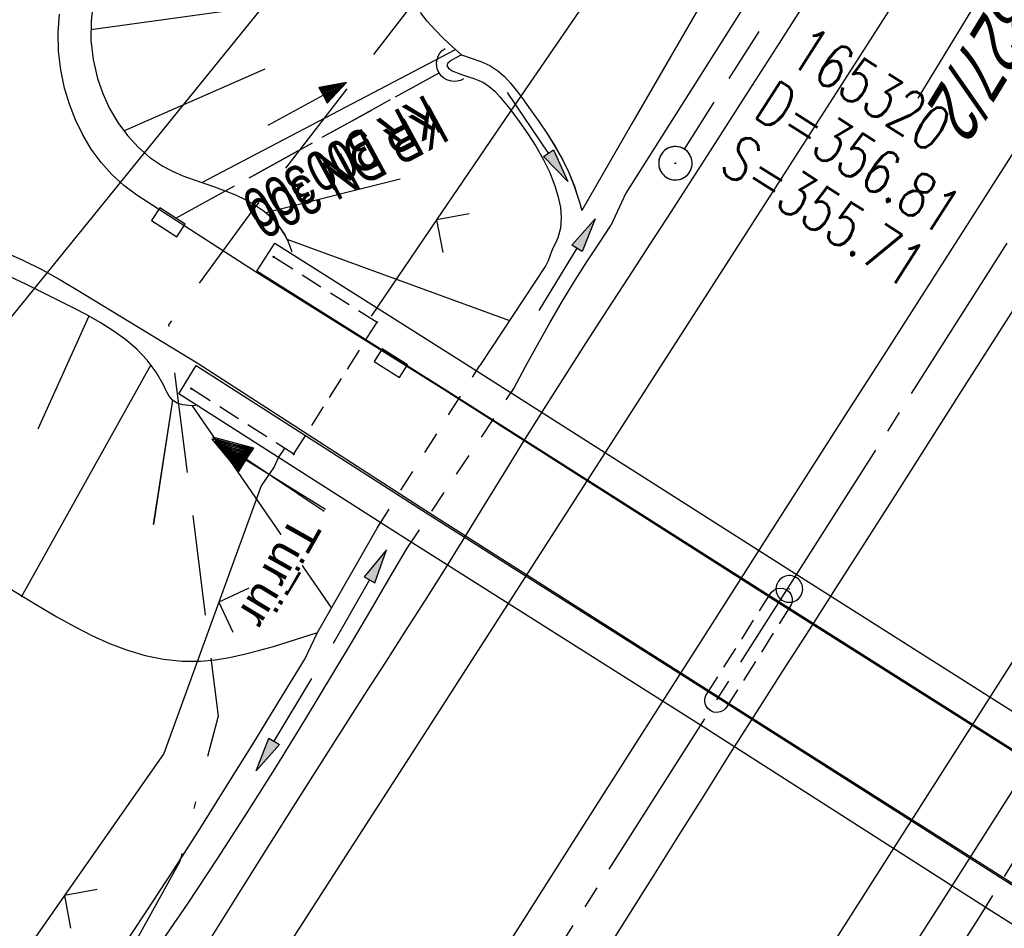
# Model space of a CAD drawing. Extents: x 509054 to 510069, y 459212 to 460305.
# Tile 54 of 66: x 509724 to 509768, y 460105 to 460146. Entities that reach past the tile are written whole.
import ezdxf

# ---------------------------------------------------------------- set-up
doc = ezdxf.new("R2010")
doc.units = 0
doc.header["$LTSCALE"] = 10
doc.header["$MEASUREMENT"] = 0
for name, pattern in [('ACAD_ISO16W100', [73, 15, -6.5, 15, -6.5, 15, -7, 1, -7]), ('ACHSE', [5.5, 4, -0.5, 0.5, -0.5]), ('AUSGEZOGEN', [0]), ('LT00', [0]), ('LT01', [0.2, 0.1, -0.1]), ('LT12', [0.4, 0.3, -0.1]), ('LT17', [0.15, 0.1, -0.05]), ('STRICHLINIE2', [0.375, 0.25, -0.125])]:
    doc.linetypes.add(name, pattern=pattern)
doc.layers.get('0').update_dxf_attribs({"linetype": 'LT00'})
for name, color, linetype in [('--EK_FBR', 1, 'LT00'), ('--EK_Halt-Pfeil', 4, 'LT00'), ('--EK_Haltung', 7, 'STRICHLINIE2'), ('--EK_Haltung-Text', 140, 'LT00'), ('--EK_Schacht-Text', 5, 'LT00'), ('--EL_DFK_AB_L', 21, 'LT00'), ('--EL_Halt-Pfeil', 4, 'LT00'), ('--EL_Haltung', 182, 'STRICHLINIE2'), ('--EL_Haltung-Text', 182, 'LT00'), ('-AX-093', 35, 'ACHSE'), ('BAB-KABEL', 220, 'ACAD_ISO16W100'), ('DFK_AB_FLNR', 7, 'Continuous'), ('DFK_AB_L', 21, 'LT00'), ('DFK_TOPO-SYM', 252, 'LT00'), ('DFK_VERMPKT', 252, 'LT00'), ('DL', 182, 'LT12'), ('DL_PFEIL', 201, 'LT00'), ('DL_TEXT', 182, 'LT00'), ('PFEIL', 140, 'AUSGEZOGEN'), ('TOR_TEXT_A', 11, 'Continuous'), ('TOR_TEXT_B', 11, 'Continuous'), ('V109_AFBR_BAB', 250, 'LT00'), ('V109_BOESCH', 250, 'LT00'), ('V109_BOSCHUNG', 250, 'LT00'), ('V109_BR_KAPPE', 30, 'LT00'), ('V109_BR_WID', 30, 'LT17'), ('V109_BRUECK', 30, 'LT17'), ('V109_GRABEN', 250, 'LT00'), ('V109_KA_PRUF', 182, 'LT00'), ('V109_LD_MARK', 250, 'LT00'), ('V109_SINKK', 182, 'LT00'), ('V109_TOR', 10, 'LT00'), ('V109_UK_DURCH', 182, 'LT00'), ('V109_ZAUN', 40, 'LT00'), ('V110_AFBR_BAB', 250, 'LT00'), ('V110_BOESCH', 250, 'LT00'), ('V110_BOSCHUNG', 250, 'LT00'), ('V110_BR_KAPPE', 30, 'LT00'), ('V110_BR_WID', 30, 'LT17'), ('V110_BRUECK', 30, 'LT17'), ('V110_GRABEN', 250, 'LT00'), ('V110_KA_PRUF', 182, 'LT00'), ('V110_LD_MARK', 250, 'LT00'), ('V110_SINKK', 182, 'LT00'), ('V110_TOR', 10, 'LT00'), ('V110_UK_DURCH', 182, 'LT00'), ('V110_Verdeckt', 253, 'LT00'), ('V110_ZAUN', 40, 'LT00')]:
    doc.layers.add(name, color=color, linetype=linetype)
doc.styles.add('Beschrift', font='ARIAL.TTF')
doc.styles.add('Haltungsbeschriftung', font='ARIAL.TTF', dxfattribs={"width": 0.75})
doc.styles.add('schachtbeschriftung', font='romans.shx', dxfattribs={"width": 0.75, "height": 2})
doc.styles.get("Standard").update_dxf_attribs({"font": 'ARIAL.TTF'})

# ---------------------------------------------------------------- blocks, each defined once
blk = doc.blocks.new('SYMB7010')
at = {"color": 0, "linetype": 'ByBlock'}
for points in [[(-0.031408, 0.499213), (-0.093728, 0.49134), (-0.15457, 0.475719), (-0.212975, 0.452595), (-0.268021, 0.422333), (-0.31884, 0.385411), (-0.36463, 0.342411), (-0.40467, 0.29401), (-0.438329, 0.240973), (-0.465074, 0.184136), (-0.484486, 0.124395), (-0.496256, 0.062692), (-0.5002, 0)], [(0.5002, 0), (0.496256, 0.062692), (0.484485, 0.124395), (0.465074, 0.184136), (0.438329, 0.240973), (0.40467, 0.29401), (0.36463, 0.342411), (0.31884, 0.385411), (0.268021, 0.422333), (0.212975, 0.452595), (0.15457, 0.475719), (0.093728, 0.49134), (0.031408, 0.499213), (-0.031408, 0.499213)], [(-0.5002, 0), (-0.496256, -0.062692), (-0.484486, -0.124395), (-0.465075, -0.184136), (-0.438329, -0.240973), (-0.404671, -0.29401), (-0.36463, -0.342411), (-0.31884, -0.385411), (-0.268021, -0.422333), (-0.212975, -0.452595), (-0.154571, -0.475719), (-0.093728, -0.49134), (-0.031408, -0.499213), (0.031408, -0.499213)], [(0.031408, -0.499213), (0.093728, -0.491341), (0.15457, -0.475719), (0.212975, -0.452595), (0.268021, -0.422333), (0.31884, -0.385411), (0.36463, -0.342411), (0.404671, -0.294011), (0.438329, -0.240974), (0.465075, -0.184136), (0.484486, -0.124395), (0.496256, -0.062692), (0.500201, 0)]]:
    blk.add_lwpolyline(points, dxfattribs=at)
blk = doc.blocks.new('SYMB7301')
at = {"color": 0, "linetype": 'ByBlock'}
for p, q in [((-0.128693, 0), (0, 0.128693)), ((0, -0.128693), (-0.128693, 0)), ((0, 0.128693), (0.128693, 0)), ((0.128693, 0), (0, -0.128693)), ((0.000059, -0.009738), (0.000059, 0.009897)), ((-0.00901, -0.004339), (-0.002225, -0.009749))]:
    blk.add_line(p, q, dxfattribs=at)
for points in [[(-0.002225, 0.009749), (-0.00901, 0.004339), (-0.00901, -0.004339)], [(0.01, 0), (0.006235, 0.007818), (-0.002225, 0.009749)], [(-0.002225, -0.009749), (0.006235, -0.007818), (0.01, 0)]]:
    blk.add_lwpolyline(points, dxfattribs=at)
blk = doc.blocks.new('Pfreil3')
at = {"layer": 'PFEIL'}
blk.add_hatch(color=256, dxfattribs=at).paths.add_polyline_path([(-1.549, 0.273), (-1.549, -0.273), (0, 0)])
for p, q in [((-1.549, 0), (-4.831, 0)), ((-1.549, -0.273), (-1.549, 0.273)), ((-1.549, 0.273), (0, 0)), ((0, 0), (-1.549, -0.273))]:
    blk.add_line(p, q, dxfattribs=at)
blk = doc.blocks.new('SYMB0652')
at = {"color": 0, "linetype": 'ByBlock'}
blk.add_lwpolyline([(-0.15, -0.075), (0.15, -0.075), (0.15, 0.075), (-0.15, 0.075), (-0.15, -0.075)], dxfattribs=at)
blk = doc.blocks.new('SYMB0003')
at = {"color": 0, "linetype": 'ByBlock'}
for p, q in [((-0.015712, 0), (0.010166, 0.012015)), ((0, -0.021257), (-0.015712, 0)), ((0.010166, 0.012015), (0, -0.021257))]:
    blk.add_line(p, q, dxfattribs=at)
for points in [[(-0.031395, 0.499013), (-0.093691, 0.491144), (-0.154509, 0.475528), (-0.21289, 0.452414), (-0.267913, 0.422164), (-0.318712, 0.385257), (-0.364484, 0.342274), (-0.404509, 0.293893), (-0.438154, 0.240877), (-0.464888, 0.184062), (-0.484292, 0.124345), (-0.496058, 0.062667), (-0.5, 0)], [(0.5, 0), (0.496057, 0.062667), (0.484292, 0.124345), (0.464888, 0.184062), (0.438153, 0.240877), (0.404509, 0.293893), (0.364484, 0.342274), (0.318712, 0.385257), (0.267913, 0.422164), (0.21289, 0.452414), (0.154509, 0.475528), (0.093691, 0.491144), (0.031395, 0.499013), (-0.031395, 0.499013)], [(-0.5, 0), (-0.496058, -0.062667), (-0.484292, -0.124345), (-0.464888, -0.184062), (-0.438154, -0.240877), (-0.404509, -0.293893), (-0.364485, -0.342274), (-0.318712, -0.385257), (-0.267914, -0.422164), (-0.21289, -0.452414), (-0.154509, -0.475529), (-0.093691, -0.491144), (-0.031395, -0.499014), (0.031395, -0.499014)], [(0.031395, -0.499014), (0.093691, -0.491144), (0.154509, -0.475529), (0.21289, -0.452414), (0.267914, -0.422164), (0.318712, -0.385257), (0.364485, -0.342274), (0.404509, -0.293893), (0.438154, -0.240877), (0.464889, -0.184062), (0.484292, -0.124345), (0.496058, -0.062667), (0.5, 0)]]:
    blk.add_lwpolyline(points, dxfattribs=at)
blk = doc.blocks.new('SYMB0011')
at = {"color": 0, "linetype": 'ByBlock'}
for p, q in [((0.5, 0), (-0.5, 0)), ((0, 0.5), (0, -0.5))]:
    blk.add_line(p, q, dxfattribs=at)
blk = doc.blocks.new('SYMB1107')
at = {"color": 0, "linetype": 'ByBlock'}
for points in [[(-0.2, 0), (-0.196157, 0.039018), (-0.184776, 0.076537), (-0.166294, 0.111114), (-0.141421, 0.141421), (-0.111114, 0.166294), (-0.076537, 0.184776), (-0.039018, 0.196157), (0, 0.2)], [(0, 0.2), (0.039018, 0.196157), (0.076537, 0.184776), (0.111114, 0.166294), (0.141421, 0.141421), (0.166294, 0.111114), (0.184776, 0.076537), (0.196157, 0.039018), (0.2, 0)]]:
    blk.add_lwpolyline(points, dxfattribs=at)
blk = doc.blocks.new('SYMB0070')
at = {"color": 0, "linetype": 'ByBlock'}
for p, q in [((0.5, 0), (0.2, 0.1)), ((0.2, 0.1), (0.2, 0)), ((0.468, 0), (0.21, 0.086)), ((0.21, 0.086), (0.21, -0.086)), ((-0.5, 0), (0.2, 0)), ((0.21, -0.086), (0.468, 0)), ((0.22, -0.072), (0.437, 0)), ((0.23, -0.058), (0.405, 0)), ((0.24, -0.045), (0.374, 0)), ((0.342, 0), (0.25, 0.031)), ((0.25, 0.031), (0.25, -0.031)), ((0.25, -0.031), (0.342, 0)), ((0.26, -0.017), (0.31, 0)), ((0.27, -0.003), (0.279, 0))]:
    blk.add_line(p, q, dxfattribs=at)
for points in [[(0.2, 0), (0.2, -0.1), (0.5, 0)], [(0.437, 0), (0.22, 0.072), (0.22, -0.072)], [(0.405, 0), (0.23, 0.058), (0.23, -0.058)], [(0.374, 0), (0.24, 0.045), (0.24, -0.045)], [(0.31, 0), (0.26, 0.017), (0.26, -0.017)], [(0.279, 0), (0.27, 0.003), (0.27, -0.003)]]:
    blk.add_lwpolyline(points, dxfattribs=at)
blk = doc.blocks.new('SYMB0024')
at = {"color": 0, "linetype": 'ByBlock'}
for p, q in [((-0.5, 0.5), (0, 0)), ((0, 0), (0.5, 0.5))]:
    blk.add_line(p, q, dxfattribs=at)

msp = doc.modelspace()

# ---------------------------------------------------------------- linework, layer by layer
at = {"layer": '--EK_FBR'}
for points in [[(509759.891, 460147.251), (509758.288, 460144.727), (509756.68, 460142.207), (509755.067, 460139.69), (509753.445, 460137.178), (509752.488, 460135.705), (509751.53, 460134.232), (509750.574, 460132.759), (509749.621, 460131.283), (509748.675, 460129.804), (509747.737, 460128.319), (509746.832, 460126.864), (509745.934, 460125.406), (509745.038, 460123.946), (509744.139, 460122.488), (509743.233, 460121.035), (509742.382, 460119.688), (509741.525, 460118.345), (509740.665, 460117.005), (509739.804, 460115.664), (509738.282, 460113.279), (509736.768, 460110.89), (509735.259, 460108.497), (509733.753, 460106.101), (509732.249, 460103.706)], [(509759.891, 460147.251), (509758.288, 460144.727), (509756.68, 460142.207), (509755.067, 460139.69), (509753.445, 460137.178), (509752.488, 460135.705), (509751.53, 460134.232), (509750.574, 460132.759), (509749.621, 460131.283), (509748.675, 460129.804), (509747.737, 460128.319), (509746.833, 460126.864), (509745.934, 460125.406), (509745.038, 460123.946), (509744.139, 460122.488), (509743.233, 460121.035), (509742.382, 460119.688), (509741.525, 460118.345), (509740.665, 460117.005), (509739.804, 460115.664), (509738.282, 460113.279), (509736.768, 460110.89), (509735.259, 460108.497), (509733.753, 460106.101), (509732.249, 460103.706)], [(509770.731, 460111.716), (509758.256, 460119.619), (509743.268, 460129.165), (509734.813, 460134.468), (509729.483, 460137.91), (509728.899, 460138.337), (509728.363, 460138.829), (509727.878, 460139.378), (509727.443, 460139.976), (509727.061, 460140.615), (509726.734, 460141.289), (509726.461, 460141.989), (509726.246, 460142.707), (509726.072, 460143.535), (509725.974, 460144.37), (509725.954, 460145.205), (509726.011, 460146.031)], [(509770.731, 460111.716), (509758.256, 460119.619), (509743.268, 460129.165), (509734.813, 460134.468), (509729.483, 460137.91), (509728.899, 460138.337), (509728.363, 460138.829), (509727.878, 460139.378), (509727.443, 460139.976), (509727.061, 460140.615), (509726.734, 460141.289), (509726.461, 460141.989), (509726.246, 460142.707), (509726.072, 460143.535), (509725.975, 460144.37), (509725.954, 460145.205), (509726.011, 460146.031)], [(509790.672, 460145.651), (509788.774, 460142.663), (509775.887, 460122.371), (509770.61, 460114.119), (509765.791, 460106.519), (509762.095, 460100.744), (509750.657, 460082.677), (509737.856, 460062.627)], [(509790.672, 460145.65), (509788.774, 460142.663), (509775.887, 460122.371), (509770.61, 460114.119), (509765.791, 460106.519), (509762.095, 460100.744), (509750.657, 460082.677), (509737.856, 460062.627)], [(509723.54, 460135.368), (509724.376, 460134.992), (509725.195, 460134.58), (509725.997, 460134.139), (509726.782, 460133.675), (509732.194, 460130.379), (509742.453, 460123.758), (509755.841, 460115.233), (509768.771, 460107.026)], [(509723.54, 460135.368), (509724.376, 460134.992), (509725.195, 460134.58), (509725.997, 460134.139), (509726.782, 460133.675), (509732.194, 460130.379), (509742.453, 460123.758), (509755.841, 460115.233), (509768.771, 460107.026)]]:
    msp.add_lwpolyline(points, dxfattribs=at)
at = {"layer": '--EK_FBR', "color": 2}
for points in [[(509769.488, 460140.908), (509766.29, 460135.9), (509763.09, 460130.893), (509761.232, 460127.989), (509759.375, 460125.086), (509757.518, 460122.181), (509754.766, 460117.869), (509752.017, 460113.555), (509749.271, 460109.239), (509746.874, 460105.468), (509744.477, 460101.697), (509742.079, 460097.926), (509739.68, 460094.157), (509737.277, 460090.39), (509734.67, 460086.313), (509732.06, 460082.239), (509729.447, 460078.167), (509726.832, 460074.096), (509724.218, 460070.024), (509722.072, 460066.68), (509719.927, 460063.334), (509717.786, 460059.987)], [(509769.488, 460140.908), (509766.29, 460135.9), (509763.09, 460130.893), (509761.232, 460127.989), (509759.375, 460125.086), (509757.518, 460122.181), (509754.766, 460117.869), (509752.017, 460113.555), (509749.271, 460109.239), (509746.874, 460105.468), (509744.477, 460101.697), (509742.079, 460097.926), (509739.68, 460094.157), (509737.277, 460090.39), (509734.67, 460086.313), (509732.06, 460082.239), (509729.447, 460078.167), (509726.833, 460074.095), (509724.218, 460070.024), (509722.072, 460066.68), (509719.927, 460063.334), (509717.786, 460059.987)], [(509768.918, 460132.969), (509766.36, 460128.953), (509764.981, 460126.785), (509763.601, 460124.617), (509762.22, 460122.45), (509760.837, 460120.284), (509759.636, 460118.408), (509758.435, 460116.532), (509757.236, 460114.654), (509756.042, 460112.774), (509754.91, 460110.978), (509753.781, 460109.18), (509752.653, 460107.382), (509750.668, 460104.233)], [(509768.918, 460132.969), (509766.36, 460128.953), (509764.981, 460126.785), (509763.601, 460124.617), (509762.22, 460122.45), (509760.837, 460120.284), (509759.636, 460118.408), (509758.435, 460116.532), (509757.236, 460114.654), (509756.042, 460112.774), (509754.91, 460110.978), (509753.781, 460109.18), (509752.653, 460107.382), (509750.668, 460104.233)]]:
    msp.add_lwpolyline(points, dxfattribs=at)
at = {"layer": '--EK_Haltung'}
for p, q in [((509754.042, 460139.971), (509766.362, 460159.353)), ((509731.238, 460136.878), (509743.043, 460143.391))]:
    msp.add_line(p, q, dxfattribs=at)
at = {"layer": '--EL_Haltung'}
for p, q in [((509754.042, 460139.971), (509766.362, 460159.353)), ((509731.238, 460136.878), (509743.043, 460143.391))]:
    msp.add_line(p, q, dxfattribs=at)
at = {"layer": '-AX-093', "ltscale": 0.2}
msp.add_lwpolyline([(509778.99, 460152.235), (509774.415, 460145.035), (509760.847, 460123.697), (509747.275, 460102.363), (509733.7, 460081.031), (509706.542, 460038.371), (509702.836, 460032.55), (509689.267, 460011.236), (509675.702, 459989.92), (509668.923, 459979.26), (509662.146, 459968.598), (509655.373, 459957.933), (509648.604, 459947.267), (509641.839, 459936.597), (509635.079, 459925.925), (509628.324, 459915.249), (509621.576, 459904.569), (509614.834, 459893.885), (509608.1, 459883.196)], dxfattribs=at)
at = {"layer": 'DFK_AB_L'}
msp.add_line((509752.15, 460167.364), (509714.973, 460121.502), dxfattribs=at)
at = {"layer": 'DL'}
msp.add_line((509731.238, 460136.878), (509743.043, 460143.391), dxfattribs=at)
at = {"layer": 'V109_AFBR_BAB'}
for points in [[(509759.891, 460147.251), (509758.288, 460144.727), (509756.68, 460142.207), (509755.067, 460139.69), (509753.445, 460137.178), (509752.488, 460135.705), (509751.53, 460134.232), (509750.574, 460132.759), (509749.621, 460131.283), (509748.675, 460129.804), (509747.737, 460128.319), (509746.832, 460126.864), (509745.934, 460125.406), (509745.038, 460123.946), (509744.139, 460122.488), (509743.233, 460121.035), (509742.382, 460119.688), (509741.525, 460118.345), (509740.665, 460117.005), (509739.804, 460115.664), (509738.282, 460113.279), (509736.768, 460110.89), (509735.259, 460108.497), (509733.753, 460106.101), (509732.249, 460103.706)], [(509770.731, 460111.716), (509758.256, 460119.619), (509743.268, 460129.165), (509734.813, 460134.468), (509729.483, 460137.91), (509728.899, 460138.337), (509728.363, 460138.829), (509727.878, 460139.378), (509727.443, 460139.976), (509727.061, 460140.615), (509726.734, 460141.289), (509726.461, 460141.989), (509726.246, 460142.707), (509726.072, 460143.535), (509725.974, 460144.37), (509725.954, 460145.205), (509726.011, 460146.031)], [(509790.672, 460145.651), (509788.774, 460142.663), (509775.887, 460122.371), (509770.61, 460114.119), (509765.791, 460106.519), (509762.095, 460100.744), (509750.657, 460082.677), (509737.856, 460062.627)], [(509723.54, 460135.368), (509724.376, 460134.992), (509725.195, 460134.58), (509725.997, 460134.139), (509726.782, 460133.675), (509732.194, 460130.379), (509742.453, 460123.758), (509755.841, 460115.233), (509768.771, 460107.026)]]:
    msp.add_lwpolyline(points, dxfattribs=at)
at = {"layer": 'V109_AFBR_BAB', "color": 0}
for points in [[(509769.488, 460140.908), (509766.29, 460135.9), (509763.09, 460130.893), (509761.232, 460127.989), (509759.375, 460125.086), (509757.518, 460122.181), (509754.766, 460117.869), (509752.017, 460113.555), (509749.271, 460109.239), (509746.874, 460105.468), (509744.477, 460101.697), (509742.079, 460097.926), (509739.68, 460094.157), (509737.277, 460090.39), (509734.67, 460086.313), (509732.06, 460082.239), (509729.447, 460078.167), (509726.832, 460074.096), (509724.218, 460070.024), (509722.072, 460066.68), (509719.927, 460063.334), (509717.786, 460059.987)], [(509768.918, 460132.969), (509766.36, 460128.953), (509764.981, 460126.785), (509763.601, 460124.617), (509762.22, 460122.45), (509760.837, 460120.284), (509759.636, 460118.408), (509758.435, 460116.532), (509757.236, 460114.654), (509756.042, 460112.774), (509754.91, 460110.978), (509753.781, 460109.18), (509752.653, 460107.382), (509750.668, 460104.233)]]:
    msp.add_lwpolyline(points, dxfattribs=at)
at = {"layer": 'V109_BOESCH'}
for points in [[(509727.531, 460146.56), (509727.43, 460145.713), (509727.426, 460144.855), (509727.521, 460143.996), (509727.717, 460143.148), (509727.957, 460142.462), (509728.263, 460141.8), (509728.632, 460141.173), (509729.06, 460140.59), (509729.541, 460140.061), (509730.072, 460139.597), (509730.648, 460139.207), (509731.086, 460138.976), (509731.541, 460138.779), (509732.009, 460138.604), (509732.484, 460138.44), (509732.964, 460138.279), (509733.442, 460138.108), (509733.915, 460137.917), (509734.379, 460137.697), (509734.796, 460137.457), (509735.19, 460137.182), (509735.549, 460136.869), (509735.861, 460136.519), (509736.115, 460136.131), (509736.236, 460135.881), (509736.341, 460135.622), (509736.437, 460135.358)], [(509744.049, 460144.196), (509743.639, 460144.567), (509743.239, 460144.941), (509742.859, 460145.32), (509742.511, 460145.706), (509742.205, 460146.102)], [(509732.113, 460128.448), (509731.822, 460128.467), (509731.544, 460128.505), (509731.294, 460128.579), (509731.086, 460128.708), (509730.931, 460128.894), (509730.806, 460129.123), (509730.692, 460129.367), (509730.352, 460129.97), (509729.946, 460130.51), (509729.483, 460130.994), (509728.973, 460131.43), (509728.423, 460131.826), (509727.843, 460132.19), (509727.241, 460132.53), (509726.626, 460132.852), (509726.007, 460133.165), (509725.258, 460133.541), (509724.513, 460133.908), (509723.767, 460134.259)], [(509723.521, 460120.428), (509724.32, 460119.935), (509725.112, 460119.451), (509725.9, 460118.987), (509726.686, 460118.55), (509727.473, 460118.149), (509728.264, 460117.793), (509729.06, 460117.492), (509729.865, 460117.253), (509730.681, 460117.085), (509731.51, 460116.998), (509732.356, 460117), (509732.999, 460117.062), (509733.648, 460117.169), (509734.298, 460117.31), (509734.943, 460117.475), (509735.612, 460117.664), (509736.273, 460117.863), (509736.929, 460118.07), (509737.583, 460118.281)]]:
    msp.add_lwpolyline(points, dxfattribs=at)
at = {"layer": 'V109_BOSCHUNG'}
for p, q in [((509727.417, 460145.338), (509741.638, 460147.309)), ((509732.401, 460138.468), (509743.781, 460144.44)), ((509728.898, 460140.796), (509735.24, 460143.567)), ((509735.264, 460137.122), (509741.293, 460138.633)), ((509736.206, 460135.939), (509746.207, 460132.281)), ((509727.327, 460132.481), (509725.049, 460127.401)), ((509730.116, 460130.299), (509724.303, 460119.867)), ((509731.086, 460128.708), (509730.225, 460123.125)), ((509731.969, 460128.456), (509738.21, 460119.382))]:
    msp.add_line(p, q, dxfattribs=at)
at = {"layer": 'V109_BR_KAPPE'}
for points in [[(509782.49, 460105.98), (509781.765, 460104.726), (509770.774, 460111.752), (509758.307, 460119.649), (509743.274, 460129.208), (509734.864, 460134.491), (509735.673, 460135.758), (509744.088, 460130.433), (509758.848, 460121.037), (509771.625, 460112.938), (509782.49, 460105.98)], [(509779.043, 460100.408), (509778.199, 460099.23), (509767.701, 460105.856), (509754.884, 460114.049), (509741.512, 460122.52), (509731.373, 460128.986), (509732.145, 460130.257), (509742.462, 460123.65), (509755.848, 460115.176), (509768.714, 460106.974), (509779.043, 460100.408)]]:
    msp.add_lwpolyline(points, dxfattribs=at)
at = {"layer": 'V109_BR_WID'}
for p, q in [((509735.63, 460135.133), (509740.258, 460132.204)), ((509736.529, 460126.297), (509740.258, 460132.204)), ((509731.937, 460129.226), (509736.529, 460126.297))]:
    msp.add_line(p, q, dxfattribs=at)
at = {"layer": 'V109_BRUECK'}
msp.add_lwpolyline([(509755.906, 460114.891), (509755.792, 460114.787), (509755.653, 460114.72), (509755.501, 460114.695), (509755.348, 460114.715), (509755.207, 460114.778), (509755.09, 460114.878), (509755.007, 460115.008), (509754.964, 460115.156), (509754.965, 460115.31), (509755.01, 460115.457), (509757.935, 460120.085), (509758.049, 460120.189), (509758.188, 460120.256), (509758.34, 460120.281), (509758.493, 460120.261), (509758.634, 460120.198), (509758.751, 460120.098), (509758.834, 460119.968), (509758.877, 460119.82), (509758.876, 460119.666), (509758.831, 460119.519), (509755.906, 460114.891)], dxfattribs=at)
at = {"layer": 'V109_GRABEN'}
for p, q in [((509744.721, 460130.03), (509744.868, 460130.262)), ((509746.269, 460129.044), (509746.392, 460129.228)), ((509740.263, 460122.973), (509740.418, 460123.218)), ((509741.606, 460122.066), (509741.791, 460122.343)), ((509767.359, 460105.633), (509767.553, 460105.95))]:
    msp.add_line(p, q, dxfattribs=at)
for points in [[(509763.277, 460161.092), (509762.814, 460160.304), (509760.588, 460156.488), (509758.368, 460152.669), (509756.153, 460148.847), (509753.913, 460144.971), (509751.674, 460141.094), (509749.437, 460137.217)], [(509765.23, 460159.991), (509764.333, 460158.418), (509751.416, 460138.002), (509750.747, 460136.538)], [(509744.049, 460144.196), (509743.8, 460144.074), (509743.584, 460143.952), (509743.436, 460143.831), (509743.389, 460143.712), (509743.462, 460143.597), (509743.628, 460143.488), (509743.849, 460143.389), (509744.086, 460143.302), (509744.359, 460143.214), (509744.603, 460143.137), (509744.826, 460143.057), (509745.032, 460142.96), (509745.292, 460142.787), (509745.537, 460142.57), (509745.771, 460142.322), (509745.995, 460142.052), (509746.212, 460141.775), (509746.631, 460141.218), (509747.025, 460140.664), (509747.388, 460140.104), (509747.717, 460139.526), (509748.005, 460138.922), (509748.248, 460138.282), (509748.384, 460137.823), (509748.48, 460137.353), (509748.52, 460136.884), (509748.489, 460136.425), (509748.371, 460135.989), (509748.279, 460135.786), (509748.179, 460135.585), (509748.087, 460135.379), (509748.012, 460135.166), (509747.937, 460134.954), (509747.835, 460134.755), (509744.868, 460130.262)], [(509744.049, 460144.196), (509744.485, 460144.059), (509744.91, 460143.906), (509745.313, 460143.722), (509745.681, 460143.492), (509745.98, 460143.233), (509746.251, 460142.937), (509746.504, 460142.615), (509746.748, 460142.282), (509747.143, 460141.736), (509747.53, 460141.19), (509747.904, 460140.639), (509748.255, 460140.081), (509748.578, 460139.51), (509748.865, 460138.924), (509749.107, 460138.317), (509749.227, 460137.955), (509749.335, 460137.587), (509749.437, 460137.217)], [(509746.392, 460129.228), (509746.923, 460130.214), (509747.459, 460131.197), (509748.006, 460132.174), (509748.566, 460133.142), (509749.147, 460134.098), (509749.67, 460134.917), (509750.205, 460135.73), (509750.747, 460136.538)], [(509728.672, 460103.896), (509729.907, 460105.748), (509731.123, 460107.615), (509732.322, 460109.495), (509733.509, 460111.385), (509734.685, 460113.282), (509735.855, 460115.185), (509737.021, 460117.09), (509737.583, 460118.281), (509740.263, 460122.973)], [(509699.996, 460065.27), (509702.718, 460069.461), (509711.651, 460080.936), (509722.922, 460094.303), (509724.485, 460096.198), (509726.009, 460098.124), (509727.496, 460100.081), (509728.948, 460102.064), (509730.368, 460104.072), (509731.757, 460106.102), (509733.118, 460108.153), (509734.454, 460110.22), (509735.765, 460112.303), (509737.056, 460114.398), (509738.327, 460116.503), (509739.153, 460117.891), (509739.974, 460119.281), (509740.791, 460120.673), (509741.606, 460122.066)], [(509739.883, 460061.408), (509741.663, 460064.236), (509743.43, 460067.072), (509745.188, 460069.914), (509746.938, 460072.761), (509748.681, 460075.611), (509750.421, 460078.465), (509752.159, 460081.319), (509762.039, 460096.549), (509762.572, 460097.546), (509763.109, 460098.542), (509763.653, 460099.534), (509764.206, 460100.52), (509764.774, 460101.498), (509765.403, 460102.542), (509766.046, 460103.577), (509766.7, 460104.606), (509767.359, 460105.633)]]:
    msp.add_lwpolyline(points, dxfattribs=at)
at = {"layer": 'V109_LD_MARK'}
for points in [[(509770.229, 460157.173), (509767.693, 460153.199), (509761.999, 460144.294), (509756.296, 460135.395), (509752.723, 460129.83), (509749.148, 460124.266), (509745.572, 460118.704), (509741.994, 460113.141), (509738.417, 460107.579), (509734.842, 460102.016), (509731.268, 460096.451), (509727.698, 460090.885), (509724.132, 460085.315), (509720.571, 460079.742), (509717.016, 460074.165), (509713.468, 460068.583), (509709.928, 460062.996), (509708.214, 460060.28)], [(509725.844, 460049.574), (509728.672, 460054.019), (509735.084, 460064.092), (509741.498, 460074.164), (509747.914, 460084.235), (509754.33, 460094.306), (509760.746, 460104.376), (509767.161, 460114.448), (509773.575, 460124.519), (509779.988, 460134.593), (509786.398, 460144.667), (509787.986, 460147.165)]]:
    msp.add_lwpolyline(points, dxfattribs=at)
at = {"layer": 'V109_ZAUN'}
for p, q in [((509742.926, 460136.798), (509739.991, 460132.483)), ((509726.244, 460106.488), (509717.654, 460094.192))]:
    msp.add_line(p, q, dxfattribs=at)
for points in [[(509751.391, 460149.181), (509746.248, 460141.682), (509742.926, 460136.798)], [(509736.091, 460126.52), (509735.843, 460126.155), (509735.64, 460125.724), (509735.066, 460124.871), (509733.168, 460119.651)], [(509733.168, 460119.651), (509730.698, 460112.863), (509726.244, 460106.488)]]:
    msp.add_lwpolyline(points, dxfattribs=at)
at = {"layer": 'V110_AFBR_BAB'}
for points in [[(509759.891, 460147.251), (509758.288, 460144.727), (509756.68, 460142.207), (509755.067, 460139.69), (509753.445, 460137.178), (509752.488, 460135.705), (509751.53, 460134.232), (509750.574, 460132.759), (509749.621, 460131.283), (509748.675, 460129.804), (509747.737, 460128.319), (509746.833, 460126.864), (509745.934, 460125.406), (509745.038, 460123.946), (509744.139, 460122.488), (509743.233, 460121.035), (509742.382, 460119.688), (509741.525, 460118.345), (509740.665, 460117.005), (509739.804, 460115.664), (509738.282, 460113.279), (509736.768, 460110.89), (509735.259, 460108.497), (509733.753, 460106.101), (509732.249, 460103.706)], [(509770.731, 460111.716), (509758.256, 460119.619), (509743.268, 460129.165), (509734.813, 460134.468), (509729.483, 460137.91), (509728.899, 460138.337), (509728.363, 460138.829), (509727.878, 460139.378), (509727.443, 460139.976), (509727.061, 460140.615), (509726.734, 460141.289), (509726.461, 460141.989), (509726.246, 460142.707), (509726.072, 460143.535), (509725.975, 460144.37), (509725.954, 460145.205), (509726.011, 460146.031)], [(509790.672, 460145.65), (509788.774, 460142.663), (509775.887, 460122.371), (509770.61, 460114.119), (509765.791, 460106.519), (509762.095, 460100.744), (509750.657, 460082.677), (509737.856, 460062.627)], [(509723.54, 460135.368), (509724.376, 460134.992), (509725.195, 460134.58), (509725.997, 460134.139), (509726.782, 460133.675), (509732.194, 460130.379), (509742.453, 460123.758), (509755.841, 460115.233), (509768.771, 460107.026)]]:
    msp.add_lwpolyline(points, dxfattribs=at)
at = {"layer": 'V110_AFBR_BAB', "color": 0}
for points in [[(509769.488, 460140.908), (509766.29, 460135.9), (509763.09, 460130.893), (509761.232, 460127.989), (509759.375, 460125.086), (509757.518, 460122.181), (509754.766, 460117.869), (509752.017, 460113.555), (509749.271, 460109.239), (509746.874, 460105.468), (509744.477, 460101.697), (509742.079, 460097.926), (509739.68, 460094.157), (509737.277, 460090.39), (509734.67, 460086.313), (509732.06, 460082.239), (509729.447, 460078.167), (509726.833, 460074.095), (509724.218, 460070.024), (509722.072, 460066.68), (509719.927, 460063.334), (509717.786, 460059.987)], [(509768.918, 460132.969), (509766.36, 460128.953), (509764.981, 460126.785), (509763.601, 460124.617), (509762.22, 460122.45), (509760.837, 460120.284), (509759.636, 460118.408), (509758.435, 460116.532), (509757.236, 460114.654), (509756.042, 460112.774), (509754.91, 460110.978), (509753.781, 460109.18), (509752.653, 460107.382), (509750.668, 460104.233)]]:
    msp.add_lwpolyline(points, dxfattribs=at)
at = {"layer": 'V110_BOESCH'}
for points in [[(509727.531, 460146.56), (509727.43, 460145.713), (509727.426, 460144.855), (509727.521, 460143.996), (509727.717, 460143.148), (509727.957, 460142.462), (509728.263, 460141.8), (509728.632, 460141.173), (509729.06, 460140.59), (509729.541, 460140.061), (509730.072, 460139.597), (509730.648, 460139.207), (509731.086, 460138.976), (509731.541, 460138.779), (509732.009, 460138.604), (509732.484, 460138.44), (509732.964, 460138.279), (509733.442, 460138.108), (509733.915, 460137.917), (509734.379, 460137.697), (509734.796, 460137.457), (509735.19, 460137.182), (509735.549, 460136.869), (509735.861, 460136.519), (509736.116, 460136.13), (509736.236, 460135.881), (509736.341, 460135.622), (509736.437, 460135.358)], [(509744.05, 460144.196), (509743.639, 460144.567), (509743.239, 460144.941), (509742.859, 460145.32), (509742.511, 460145.706), (509742.205, 460146.102)], [(509732.113, 460128.448), (509731.822, 460128.467), (509731.544, 460128.505), (509731.294, 460128.579), (509731.086, 460128.708), (509730.931, 460128.894), (509730.806, 460129.123), (509730.692, 460129.367), (509730.352, 460129.97), (509729.946, 460130.51), (509729.483, 460130.994), (509728.973, 460131.43), (509728.423, 460131.826), (509727.843, 460132.19), (509727.241, 460132.53), (509726.626, 460132.852), (509726.007, 460133.165), (509725.258, 460133.541), (509724.513, 460133.908), (509723.767, 460134.259)], [(509723.521, 460120.428), (509724.32, 460119.935), (509725.112, 460119.451), (509725.9, 460118.987), (509726.686, 460118.55), (509727.474, 460118.149), (509728.264, 460117.793), (509729.06, 460117.492), (509729.865, 460117.253), (509730.681, 460117.085), (509731.51, 460116.998), (509732.356, 460117), (509732.999, 460117.062), (509733.648, 460117.169), (509734.298, 460117.31), (509734.944, 460117.475), (509735.612, 460117.664), (509736.273, 460117.863), (509736.929, 460118.07), (509737.583, 460118.281)]]:
    msp.add_lwpolyline(points, dxfattribs=at)
at = {"layer": 'V110_BOSCHUNG'}
for p, q in [((509727.417, 460145.338), (509741.638, 460147.309)), ((509732.401, 460138.468), (509743.781, 460144.44)), ((509728.898, 460140.796), (509735.24, 460143.567)), ((509735.264, 460137.122), (509741.293, 460138.633)), ((509736.206, 460135.939), (509746.207, 460132.281)), ((509727.327, 460132.481), (509725.049, 460127.401)), ((509730.116, 460130.299), (509724.303, 460119.867)), ((509731.086, 460128.708), (509730.226, 460123.124)), ((509731.969, 460128.456), (509738.21, 460119.382))]:
    msp.add_line(p, q, dxfattribs=at)
at = {"layer": 'V110_BR_WID'}
for p, q in [((509735.63, 460135.133), (509740.259, 460132.204)), ((509736.529, 460126.297), (509740.259, 460132.204)), ((509731.937, 460129.226), (509736.529, 460126.297))]:
    msp.add_line(p, q, dxfattribs=at)
at = {"layer": 'V110_BRUECK'}
msp.add_lwpolyline([(509755.906, 460114.891), (509755.792, 460114.787), (509755.653, 460114.72), (509755.501, 460114.695), (509755.348, 460114.715), (509755.208, 460114.778), (509755.09, 460114.878), (509755.007, 460115.008), (509754.964, 460115.156), (509754.965, 460115.31), (509755.01, 460115.457), (509757.935, 460120.085), (509758.049, 460120.189), (509758.188, 460120.256), (509758.34, 460120.281), (509758.493, 460120.261), (509758.634, 460120.198), (509758.751, 460120.098), (509758.834, 460119.968), (509758.877, 460119.82), (509758.876, 460119.666), (509758.831, 460119.519), (509755.906, 460114.891)], dxfattribs=at)
at = {"layer": 'V110_GRABEN'}
for p, q in [((509744.721, 460130.03), (509744.868, 460130.262)), ((509746.269, 460129.044), (509746.392, 460129.228)), ((509740.263, 460122.973), (509740.418, 460123.218)), ((509741.606, 460122.066), (509741.791, 460122.343)), ((509767.359, 460105.633), (509767.553, 460105.95))]:
    msp.add_line(p, q, dxfattribs=at)
for points in [[(509763.277, 460161.092), (509762.814, 460160.304), (509760.588, 460156.488), (509758.368, 460152.669), (509756.153, 460148.847), (509753.913, 460144.971), (509751.674, 460141.094), (509749.437, 460137.217)], [(509765.23, 460159.991), (509764.333, 460158.418), (509751.416, 460138.002), (509750.747, 460136.538)], [(509744.05, 460144.196), (509743.8, 460144.074), (509743.584, 460143.952), (509743.436, 460143.831), (509743.389, 460143.712), (509743.462, 460143.597), (509743.628, 460143.488), (509743.849, 460143.389), (509744.086, 460143.302), (509744.359, 460143.214), (509744.603, 460143.137), (509744.826, 460143.057), (509745.033, 460142.96), (509745.292, 460142.787), (509745.538, 460142.57), (509745.771, 460142.322), (509745.995, 460142.052), (509746.212, 460141.775), (509746.631, 460141.218), (509747.025, 460140.664), (509747.388, 460140.104), (509747.717, 460139.526), (509748.005, 460138.922), (509748.248, 460138.282), (509748.384, 460137.823), (509748.48, 460137.353), (509748.52, 460136.884), (509748.489, 460136.425), (509748.371, 460135.989), (509748.279, 460135.786), (509748.179, 460135.585), (509748.087, 460135.379), (509748.012, 460135.166), (509747.937, 460134.954), (509747.835, 460134.755), (509744.868, 460130.262)], [(509744.05, 460144.196), (509744.486, 460144.059), (509744.91, 460143.906), (509745.313, 460143.722), (509745.681, 460143.492), (509745.98, 460143.233), (509746.251, 460142.937), (509746.504, 460142.615), (509746.748, 460142.282), (509747.143, 460141.736), (509747.53, 460141.19), (509747.904, 460140.639), (509748.256, 460140.081), (509748.578, 460139.51), (509748.865, 460138.924), (509749.108, 460138.317), (509749.227, 460137.955), (509749.335, 460137.587), (509749.437, 460137.217)], [(509746.392, 460129.228), (509746.923, 460130.214), (509747.46, 460131.197), (509748.006, 460132.174), (509748.566, 460133.142), (509749.147, 460134.098), (509749.67, 460134.917), (509750.206, 460135.73), (509750.747, 460136.538)], [(509728.672, 460103.896), (509729.907, 460105.748), (509731.123, 460107.615), (509732.323, 460109.495), (509733.509, 460111.385), (509734.685, 460113.282), (509735.855, 460115.185), (509737.021, 460117.09), (509737.583, 460118.281), (509740.263, 460122.973)], [(509693.85, 460055.809), (509702.718, 460069.46), (509711.651, 460080.936), (509722.922, 460094.303), (509724.485, 460096.198), (509726.009, 460098.124), (509727.496, 460100.081), (509728.948, 460102.064), (509730.368, 460104.072), (509731.757, 460106.102), (509733.119, 460108.153), (509734.454, 460110.22), (509735.766, 460112.303), (509737.056, 460114.398), (509738.327, 460116.503), (509739.153, 460117.891), (509739.974, 460119.281), (509740.791, 460120.673), (509741.606, 460122.066)], [(509739.883, 460061.408), (509741.663, 460064.236), (509743.43, 460067.072), (509745.188, 460069.914), (509746.938, 460072.761), (509748.681, 460075.611), (509750.421, 460078.465), (509752.159, 460081.319), (509762.039, 460096.549), (509762.572, 460097.546), (509763.109, 460098.542), (509763.653, 460099.534), (509764.206, 460100.52), (509764.774, 460101.498), (509765.403, 460102.542), (509766.047, 460103.577), (509766.7, 460104.606), (509767.359, 460105.633)]]:
    msp.add_lwpolyline(points, dxfattribs=at)
at = {"layer": 'V110_LD_MARK'}
for points in [[(509770.229, 460157.173), (509767.693, 460153.199), (509761.999, 460144.294), (509756.296, 460135.395), (509752.723, 460129.83), (509749.148, 460124.266), (509745.572, 460118.704), (509741.994, 460113.141), (509738.417, 460107.579), (509734.842, 460102.016), (509731.268, 460096.451), (509727.698, 460090.885), (509724.132, 460085.315), (509720.571, 460079.742), (509717.016, 460074.165), (509713.468, 460068.583), (509709.928, 460062.996), (509706.397, 460057.402), (509702.876, 460051.803), (509699.366, 460046.195), (509695.868, 460040.58), (509692.383, 460034.956)], [(509697.14, 460004.401), (509709.452, 460023.789), (509715.855, 460033.868), (509722.262, 460043.944), (509728.672, 460054.019), (509735.084, 460064.092), (509741.498, 460074.164), (509747.914, 460084.235), (509754.33, 460094.306), (509760.746, 460104.377), (509767.161, 460114.448), (509773.575, 460124.519), (509779.988, 460134.592), (509786.398, 460144.667), (509787.986, 460147.165)]]:
    msp.add_lwpolyline(points, dxfattribs=at)
at = {"layer": 'V110_Verdeckt', "linetype": 'LT01'}
for p, q in [((509740.263, 460122.973), (509744.868, 460130.262)), ((509741.606, 460122.066), (509746.392, 460129.228)), ((509767.359, 460105.633), (509772.035, 460113.26))]:
    msp.add_line(p, q, dxfattribs=at)
at = {"layer": 'V110_ZAUN'}
for p, q in [((509742.926, 460136.798), (509739.991, 460132.483)), ((509726.244, 460106.488), (509717.654, 460094.192))]:
    msp.add_line(p, q, dxfattribs=at)
for points in [[(509751.391, 460149.181), (509746.248, 460141.682), (509742.926, 460136.798)], [(509736.091, 460126.52), (509735.843, 460126.155), (509735.64, 460125.724), (509735.066, 460124.871), (509733.168, 460119.651)], [(509733.168, 460119.651), (509730.698, 460112.863), (509726.244, 460106.488)]]:
    msp.add_lwpolyline(points, dxfattribs=at)

# ---------------------------------------------------------------- block references
at = {"layer": '--EK_Halt-Pfeil', "xscale": 4.000000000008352, "yscale": 4.000000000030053, "zscale": 4, "rotation": 28.45019025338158}
msp.add_blockref('SYMB0070', (509737.133, 460142.007), dxfattribs=at)
at = {"layer": '--EL_Halt-Pfeil', "xscale": 4.000000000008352, "yscale": 4.000000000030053, "zscale": 4, "rotation": 28.45019025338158}
msp.add_blockref('SYMB0070', (509737.133, 460142.007), dxfattribs=at)
at = {"layer": 'DFK_TOPO-SYM', "xscale": 0.09999999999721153, "yscale": 0.09999999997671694, "zscale": 0.1, "rotation": 0.001159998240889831}
msp.add_blockref('SYMB7301', (509758.75, 460120.239), dxfattribs=at)
at = {"layer": 'DFK_VERMPKT', "xscale": 1.200000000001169, "yscale": 1.200000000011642, "zscale": 1.2, "rotation": 264.7377100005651}
msp.add_blockref('SYMB7010', (509758.75, 460120.239), dxfattribs=at)
at = {"layer": 'DL_PFEIL', "xscale": 4.000000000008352, "yscale": 4.000000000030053, "zscale": 4, "rotation": 28.45019025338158}
msp.add_blockref('SYMB0070', (509737.133, 460142.007), dxfattribs=at)
at = {"layer": 'PFEIL'}
for p, rotation in [((509748.821, 460138.512), 304.1754779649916), ((509750.035, 460136.843), 58.48057299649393), ((509734.844, 460112.079), 238.9242220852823)]:
    msp.add_blockref('Pfreil3', p, dxfattribs=dict(at, rotation=rotation))
at = {"layer": 'PFEIL', "xscale": -1, "rotation": 240.2154930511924}
msp.add_blockref('Pfreil3', (509740.687, 460121.991), dxfattribs=at)
at = {"layer": 'V109_BR_WID', "xscale": 0.1000000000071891, "yscale": 0.09999999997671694, "zscale": 0.1, "rotation": 238.7303999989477}
for p in [(509735.63, 460135.133), (509740.258, 460132.204), (509731.936, 460129.226), (509736.529, 460126.297)]:
    msp.add_blockref('SYMB0011', p, dxfattribs=at)
at = {"layer": 'V109_KA_PRUF', "xscale": 1.500000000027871, "yscale": 1.5, "zscale": 1.5, "rotation": 238.730399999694}
msp.add_blockref('SYMB0003', (509753.64, 460139.338), dxfattribs=at)
at = {"layer": 'V109_SINKK', "zscale": 4.5}
for p, xscale, yscale, rotation in [((509730.899, 460136.69), 4.500000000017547, 4.499999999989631, 327.1462769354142), ((509740.875, 460130.369), 4.499999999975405, 4.49999999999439, 327.863733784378)]:
    msp.add_blockref('SYMB0652', p, dxfattribs=dict(at, xscale=xscale, yscale=yscale, rotation=rotation))
at = {"layer": 'V109_TOR', "xscale": 6.000000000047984, "yscale": 6.000000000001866, "zscale": 6, "rotation": 148.2330119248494}
msp.add_blockref('SYMB0070', (509735.392, 460125.387), dxfattribs=at)
at = {"layer": 'V109_UK_DURCH', "xscale": 3.999999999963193, "yscale": 4.000000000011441, "zscale": 4, "rotation": 121.3994284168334}
msp.add_blockref('SYMB1107', (509743.726, 460143.807), dxfattribs=at)
at = {"layer": 'V109_ZAUN', "yscale": 2.099999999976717, "zscale": 2.1}
for p, xscale, rotation in [((509742.926, 460136.798), 2.100000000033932, 235.7740399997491), ((509733.168, 460119.651), 2.100000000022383, 250.0115299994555), ((509726.244, 460106.488), 2.099999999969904, 235.0593900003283)]:
    msp.add_blockref('SYMB0024', p, dxfattribs=dict(at, xscale=xscale, rotation=rotation))
at = {"layer": 'V110_BR_WID', "xscale": 0.09999999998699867, "yscale": 0.09999999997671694, "zscale": 0.1, "rotation": 240.5924999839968}
for p in [(509735.63, 460135.133), (509740.258, 460132.204), (509731.937, 460129.226), (509736.529, 460126.297)]:
    msp.add_blockref('SYMB0011', p, dxfattribs=at)
at = {"layer": 'V110_KA_PRUF', "xscale": 1.499999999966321, "yscale": 1.5, "zscale": 1.5, "rotation": 240.5925000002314}
msp.add_blockref('SYMB0003', (509753.64, 460139.338), dxfattribs=at)
at = {"layer": 'V110_SINKK', "zscale": 4.5}
for p, xscale, yscale, rotation in [((509730.899, 460136.69), 4.499999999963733, 4.5, 327.1464157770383), ((509740.875, 460130.369), 4.499999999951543, 4.500000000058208, 327.90395950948)]:
    msp.add_blockref('SYMB0652', p, dxfattribs=dict(at, xscale=xscale, yscale=yscale, rotation=rotation))
at = {"layer": 'V110_TOR', "xscale": 5.999999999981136, "yscale": 5.999999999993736, "zscale": 6, "rotation": 146.1967524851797}
msp.add_blockref('SYMB0070', (509735.392, 460125.387), dxfattribs=at)
at = {"layer": 'V110_UK_DURCH', "xscale": 3.999999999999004, "yscale": 4, "zscale": 4, "rotation": 121.3994}
msp.add_blockref('SYMB1107', (509743.726, 460143.807), dxfattribs=at)
at = {"layer": 'V110_ZAUN', "yscale": 2.099999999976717, "zscale": 2.1}
for p, xscale, rotation in [((509742.926, 460136.798), 2.099999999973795, 235.7748400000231), ((509733.168, 460119.651), 2.100000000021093, 250.0105599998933), ((509726.244, 460106.488), 2.099999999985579, 235.0621599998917)]:
    msp.add_blockref('SYMB0024', p, dxfattribs=dict(at, xscale=xscale, rotation=rotation))

# ---------------------------------------------------------------- texts
at = {"layer": '--EK_Haltung-Text', "style": 'Haltungsbeschriftung', "width": 0.75}
msp.add_text('KR DN 300', height=1.8, rotation=208.4296, dxfattribs=at).set_placement((509742.739, 460142.011))
at = {"layer": '--EK_Schacht-Text', "style": 'schachtbeschriftung', "width": 0.75}
for s, p in [('165320', (509758.609, 460143.893)), ('D=356.81', (509757.064, 460141.463)), ('S=355.71', (509755.519, 460139.032))]:
    msp.add_text(s, height=2, rotation=-32.4416, dxfattribs=at).set_placement(p)
at = {"layer": '--EL_Haltung-Text', "style": 'Haltungsbeschriftung', "width": 0.75}
msp.add_text('KR DN 300', height=1.8, rotation=208.4296, dxfattribs=at).set_placement((509742.463, 460142.451))
at = {"layer": 'DFK_AB_FLNR', "oblique": 13.754, "width": 0.75}
msp.add_text('%%U827/2', height=2.5, rotation=238.7304, dxfattribs=at).set_placement((509768.284, 460147.501))
at = {"layer": 'DL_TEXT', "style": 'Haltungsbeschriftung', "width": 0.75}
msp.add_text('KR 300', height=1.8, rotation=207.3388, dxfattribs=at).set_placement((509742.463, 460142.451))
at = {"layer": 'TOR_TEXT_B', "insert": (509735.581, 460121.784), "char_height": 1.5, "attachment_point": 7, "rotation": 238.7304, "style": 'Beschrift'}
msp.add_mtext('Tür', dxfattribs=at)

# ---------------------------------------------------------------- next in the draw order: texts
at = {"layer": 'TOR_TEXT_A', "insert": (509736.472, 460123.633), "char_height": 1.5, "attachment_point": 7, "rotation": 240.5925, "style": 'Beschrift', "bg_fill": 3, "box_fill_scale": 1, "bg_fill_color": 256, "bg_fill_transparency": 2954267}
msp.add_mtext('Tür', dxfattribs=at)

# ---------------------------------------------------------------- next in the draw order: linework, layer by layer
at = {"layer": '--EL_DFK_AB_L'}
msp.add_line((509752.15, 460167.364), (509714.973, 460121.502), dxfattribs=at)
at = {"layer": 'BAB-KABEL', "ltscale": 0.03, "flags": 128}
msp.add_lwpolyline([(509756.483, 460164.921), (509747.182, 460153.37), (509734.689, 460137.244), (509730.907, 460132.09), (509733.129, 460114.536), (509731.409, 460108.008), (509724.523, 460095.604), (509711.28, 460076.685), (509698.025, 460055.678), (509688.568, 460043.653), (509672.718, 460022.088), (509664.467, 460011.266), (509651.04, 459989.759), (509640.382, 459973.096), (509628.843, 459955.498), (509618.698, 459940.552), (509581.789, 459885.116), (509566.288, 459862.507), (509548.446, 459837.862), (509521.661, 459802.421), (509508.018, 459785.379), (509484.638, 459767.233), (509465.746, 459752.551), (509478.238, 459736.448), (509483.937, 459724.142), (509476.568, 459711.775), (509463.243, 459689.908), (509453.703, 459672.981), (509444.321, 459655.82), (509438.096, 459644.673), (509430.158, 459631.549), (509426.037, 459631.795), (509415.741, 459631.611), (509407.454, 459627.741), (509394.402, 459620.945), (509385.21, 459598.169), (509379.328, 459586.045), (509371.381, 459571.601), (509340.84, 459514.202), (509327.412, 459490.839), (509320.978, 459490.839), (509314.627, 459476.818), (509274.625, 459384.823), (509271.134, 459376.67)], dxfattribs=at)
at = {"layer": 'V110_BR_KAPPE'}
for points in [[(509782.49, 460105.98), (509781.765, 460104.726), (509770.774, 460111.752), (509758.307, 460119.649), (509743.274, 460129.208), (509734.864, 460134.491), (509735.673, 460135.758), (509744.088, 460130.433), (509758.848, 460121.037), (509771.625, 460112.938), (509782.49, 460105.98)], [(509779.043, 460100.408), (509778.199, 460099.23), (509767.701, 460105.856), (509754.884, 460114.049), (509741.512, 460122.52), (509731.373, 460128.986), (509732.145, 460130.257), (509742.462, 460123.65), (509755.848, 460115.176), (509768.714, 460106.974), (509779.043, 460100.408)]]:
    msp.add_lwpolyline(points, dxfattribs=at)

doc.saveas('drawing.dxf')
